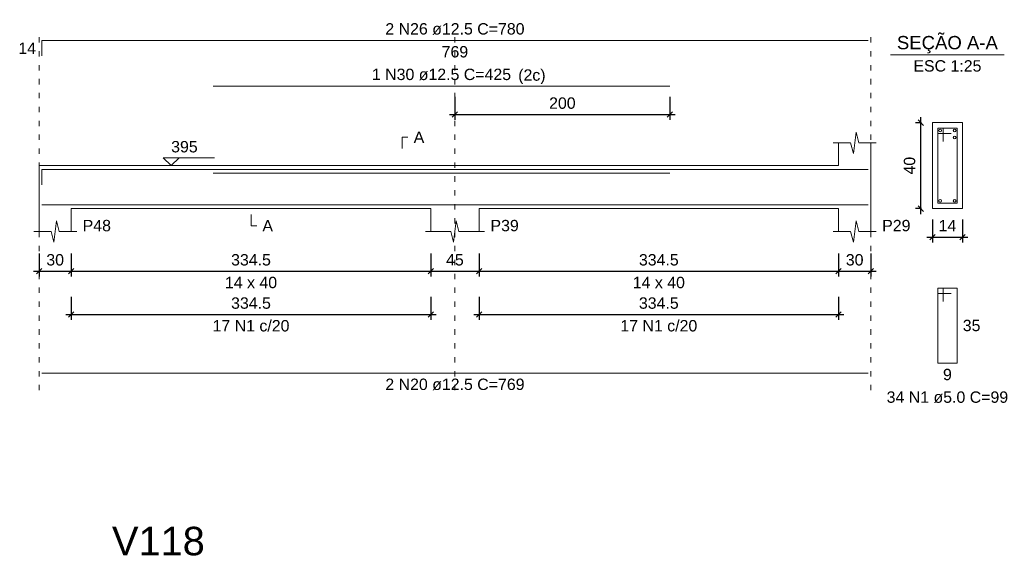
# Model space of a CAD drawing. Header units: millimetres. Extents: x 10906 to 25863, y 1966 to 4861.
# Tile 119 of 163: x 11599 to 11617, y 2965 to 2975. Entities that reach past the tile are written whole.
import ezdxf

# ---------------------------------------------------------------- set-up
doc = ezdxf.new("R2010")
doc.units = ezdxf.units.MM
doc.linetypes.add('DOT2', pattern=[3.175, 0, -3.175])
for name, color, linetype, lineweight in [('Descrição da armadura', 7, 'Continuous', 5), ('DT-Barras na forma', 40, 'Continuous', 5), ('DT-Barras no corte', 5, 'Continuous', 5), ('DT-Barras rebatidas', 40, 'Continuous', 5), ('DT-Cotas', 4, 'Continuous', 5), ('DT-Forma', 5, 'Continuous', 5), ('DT-Pontilhado', 7, 'DOT2', 5), ('DT-Textos', 7, 'Continuous', 5), ('DT-Título', 7, 'Continuous', 20), ('Textos armaduras', 7, 'Continuous', 5)]:
    doc.layers.add(name, color=color, linetype=linetype, lineweight=lineweight)
doc.styles.add('Arial', font='arial.ttf')
doc.styles.get("Standard").update_dxf_attribs({"font": 'arial.ttf'})
doc.dimstyles.new('UM_25.000000', dxfattribs={"dimtxt": 0.18, "dimasz": 0.1, "dimexe": 0.1, "dimexo": 0.2, "dimgap": 0, "dimtad": 1, "dimtih": 1, "dimtoh": 1, "dimdec": 1, "dimlfac": 25, "dimzin": 0, "dimdsep": 46, "dimtxsty": 'Standard', "dimcen": 0.09, "dimdle": 0.1, "dimclrd": 256, "dimclre": 256, "dimclrt": 7, "dimadec": 1, "dimazin": 2, "dimtfac": 1, "dimtdec": 1, "dimtofl": 0, "dimtmove": 0, "dimatfit": 3, "dimfxl": 1, "dimtolj": 1, "dimarcsym": 0})
doc.dimstyles.new('UM_50.000000', dxfattribs={"dimtxt": 0.18, "dimasz": 0.2, "dimexe": 0.2, "dimexo": 0.5, "dimgap": 0, "dimtad": 1, "dimtih": 1, "dimtoh": 1, "dimlfac": 50, "dimzin": 0, "dimdsep": 46, "dimtxsty": 'Standard', "dimcen": 0.09, "dimdle": 0.2, "dimclrd": 256, "dimclre": 256, "dimclrt": 7, "dimazin": 0, "dimtfac": 1, "dimtofl": 0, "dimtmove": 0, "dimatfit": 3, "dimfxl": 1, "dimtolj": 1, "dimtzin": 0, "dimarcsym": 0})

# ---------------------------------------------------------------- blocks, each defined once
blk = doc.blocks.new('_Oblique')
at = {"color": 0, "linetype": 'ByBlock', "lineweight": -2}
blk.add_line((-0.5, -0.5), (0.5, 0.5), dxfattribs=at)
blk = doc.blocks.new('*D619')
at = {"layer": 'Defpoints', "color": 0, "transparency": 16777216}
for p in [(11599.515, 2970.85), (11600.115, 2970.85), (11600.115, 2970.32)]:
    blk.add_point(p, dxfattribs=at)
at = {"layer": 'DT-Cotas', "lineweight": -2, "transparency": 16777216}
for p, q in [((11599.515, 2970.65), (11599.515, 2970.22)), ((11600.115, 2970.65), (11600.115, 2970.22)), ((11599.415, 2970.32), (11600.215, 2970.32))]:
    blk.add_line(p, q, dxfattribs=at)
at = {"layer": 'DT-Cotas', "lineweight": -2, "transparency": 16777216, "xscale": 0.1, "yscale": 0.1, "zscale": 0.1, "rotation": 180}
blk.add_blockref('_Oblique', (11599.515, 2970.32), dxfattribs=at)
at = {"layer": 'DT-Cotas', "lineweight": -2, "transparency": 16777216, "xscale": 0.1, "yscale": 0.1, "zscale": 0.1}
blk.add_blockref('_Oblique', (11600.115, 2970.32), dxfattribs=at)
at = {"layer": 'DT-Cotas', "color": 7, "transparency": 16777216, "insert": (11599.815, 2970.532), "char_height": 0.2118, "attachment_point": 5, "rotation": 0.0057, "style": 'Arial'}
blk.add_mtext('\\A1;30', dxfattribs=at)
blk = doc.blocks.new('*D620')
at = {"layer": 'Defpoints', "color": 0, "transparency": 16777216}
for p in [(11600.115, 2970.85), (11606.805, 2970.85), (11606.805, 2970.32)]:
    blk.add_point(p, dxfattribs=at)
at = {"layer": 'DT-Cotas', "lineweight": -2, "transparency": 16777216}
for p, q in [((11600.115, 2970.65), (11600.115, 2970.22)), ((11606.805, 2970.65), (11606.805, 2970.22)), ((11600.015, 2970.32), (11606.905, 2970.32))]:
    blk.add_line(p, q, dxfattribs=at)
at = {"layer": 'DT-Cotas', "lineweight": -2, "transparency": 16777216, "xscale": 0.1, "yscale": 0.1, "zscale": 0.1, "rotation": 180}
blk.add_blockref('_Oblique', (11600.115, 2970.32), dxfattribs=at)
at = {"layer": 'DT-Cotas', "lineweight": -2, "transparency": 16777216, "xscale": 0.1, "yscale": 0.1, "zscale": 0.1}
blk.add_blockref('_Oblique', (11606.805, 2970.32), dxfattribs=at)
at = {"layer": 'DT-Cotas', "color": 7, "transparency": 16777216, "insert": (11603.46, 2970.532), "char_height": 0.2118, "attachment_point": 5, "rotation": 0.0057, "style": 'Arial'}
blk.add_mtext('\\A1;334.5', dxfattribs=at)
blk = doc.blocks.new('*D621')
at = {"layer": 'Defpoints', "color": 0, "transparency": 16777216}
for p in [(11606.805, 2970.85), (11607.705, 2970.85), (11607.705, 2970.32)]:
    blk.add_point(p, dxfattribs=at)
at = {"layer": 'DT-Cotas', "lineweight": -2, "transparency": 16777216}
for p, q in [((11606.805, 2970.65), (11606.805, 2970.22)), ((11607.705, 2970.65), (11607.705, 2970.22)), ((11606.705, 2970.32), (11607.805, 2970.32))]:
    blk.add_line(p, q, dxfattribs=at)
at = {"layer": 'DT-Cotas', "lineweight": -2, "transparency": 16777216, "xscale": 0.1, "yscale": 0.1, "zscale": 0.1, "rotation": 180}
blk.add_blockref('_Oblique', (11606.805, 2970.32), dxfattribs=at)
at = {"layer": 'DT-Cotas', "lineweight": -2, "transparency": 16777216, "xscale": 0.1, "yscale": 0.1, "zscale": 0.1}
blk.add_blockref('_Oblique', (11607.705, 2970.32), dxfattribs=at)
at = {"layer": 'DT-Cotas', "color": 7, "transparency": 16777216, "insert": (11607.255, 2970.532), "char_height": 0.2118, "attachment_point": 5, "rotation": 0.0057, "style": 'Arial'}
blk.add_mtext('\\A1;45', dxfattribs=at)
blk = doc.blocks.new('*D622')
at = {"layer": 'Defpoints', "color": 0, "transparency": 16777216}
for p in [(11607.705, 2970.85), (11614.395, 2970.85), (11614.395, 2970.32)]:
    blk.add_point(p, dxfattribs=at)
at = {"layer": 'DT-Cotas', "lineweight": -2, "transparency": 16777216}
for p, q in [((11607.705, 2970.65), (11607.705, 2970.22)), ((11614.395, 2970.65), (11614.395, 2970.22)), ((11607.605, 2970.32), (11614.495, 2970.32))]:
    blk.add_line(p, q, dxfattribs=at)
at = {"layer": 'DT-Cotas', "lineweight": -2, "transparency": 16777216, "xscale": 0.1, "yscale": 0.1, "zscale": 0.1, "rotation": 180}
blk.add_blockref('_Oblique', (11607.705, 2970.32), dxfattribs=at)
at = {"layer": 'DT-Cotas', "lineweight": -2, "transparency": 16777216, "xscale": 0.1, "yscale": 0.1, "zscale": 0.1}
blk.add_blockref('_Oblique', (11614.395, 2970.32), dxfattribs=at)
at = {"layer": 'DT-Cotas', "color": 7, "transparency": 16777216, "insert": (11611.05, 2970.532), "char_height": 0.2118, "attachment_point": 5, "rotation": 0.0057, "style": 'Arial'}
blk.add_mtext('\\A1;334.5', dxfattribs=at)
blk = doc.blocks.new('*D623')
at = {"layer": 'Defpoints', "color": 0, "transparency": 16777216}
for p in [(11614.395, 2970.85), (11614.995, 2970.85), (11614.995, 2970.32)]:
    blk.add_point(p, dxfattribs=at)
at = {"layer": 'DT-Cotas', "lineweight": -2, "transparency": 16777216}
for p, q in [((11614.395, 2970.65), (11614.395, 2970.22)), ((11614.995, 2970.65), (11614.995, 2970.22)), ((11614.295, 2970.32), (11615.095, 2970.32))]:
    blk.add_line(p, q, dxfattribs=at)
at = {"layer": 'DT-Cotas', "lineweight": -2, "transparency": 16777216, "xscale": 0.1, "yscale": 0.1, "zscale": 0.1, "rotation": 180}
blk.add_blockref('_Oblique', (11614.395, 2970.32), dxfattribs=at)
at = {"layer": 'DT-Cotas', "lineweight": -2, "transparency": 16777216, "xscale": 0.1, "yscale": 0.1, "zscale": 0.1}
blk.add_blockref('_Oblique', (11614.995, 2970.32), dxfattribs=at)
at = {"layer": 'DT-Cotas', "color": 7, "transparency": 16777216, "insert": (11614.695, 2970.532), "char_height": 0.2118, "attachment_point": 5, "rotation": 0.0057, "style": 'Arial'}
blk.add_mtext('\\A1;30', dxfattribs=at)
blk = doc.blocks.new('*D624')
at = {"layer": 'Defpoints', "color": 0, "transparency": 16777216}
for p in [(11600.115, 2970.045), (11606.805, 2970.045), (11606.805, 2969.516)]:
    blk.add_point(p, dxfattribs=at)
at = {"layer": 'DT-Cotas', "lineweight": -2, "transparency": 16777216}
for p, q in [((11600.115, 2969.845), (11600.115, 2969.416)), ((11606.805, 2969.845), (11606.805, 2969.416)), ((11600.015, 2969.516), (11606.905, 2969.516))]:
    blk.add_line(p, q, dxfattribs=at)
at = {"layer": 'DT-Cotas', "lineweight": -2, "transparency": 16777216, "xscale": 0.1, "yscale": 0.1, "zscale": 0.1, "rotation": 180}
blk.add_blockref('_Oblique', (11600.115, 2969.516), dxfattribs=at)
at = {"layer": 'DT-Cotas', "lineweight": -2, "transparency": 16777216, "xscale": 0.1, "yscale": 0.1, "zscale": 0.1}
blk.add_blockref('_Oblique', (11606.805, 2969.516), dxfattribs=at)
at = {"layer": 'DT-Cotas', "color": 7, "transparency": 16777216, "insert": (11603.46, 2969.727), "char_height": 0.2118, "attachment_point": 5, "rotation": 0.0057, "style": 'Arial'}
blk.add_mtext('\\A1;334.5', dxfattribs=at)
blk = doc.blocks.new('*D625')
at = {"layer": 'Defpoints', "color": 0, "transparency": 16777216}
for p in [(11607.705, 2970.045), (11614.395, 2970.045), (11614.395, 2969.516)]:
    blk.add_point(p, dxfattribs=at)
at = {"layer": 'DT-Cotas', "lineweight": -2, "transparency": 16777216}
for p, q in [((11607.705, 2969.845), (11607.705, 2969.416)), ((11614.395, 2969.845), (11614.395, 2969.416)), ((11607.605, 2969.516), (11614.495, 2969.516))]:
    blk.add_line(p, q, dxfattribs=at)
at = {"layer": 'DT-Cotas', "lineweight": -2, "transparency": 16777216, "xscale": 0.1, "yscale": 0.1, "zscale": 0.1, "rotation": 180}
blk.add_blockref('_Oblique', (11607.705, 2969.516), dxfattribs=at)
at = {"layer": 'DT-Cotas', "lineweight": -2, "transparency": 16777216, "xscale": 0.1, "yscale": 0.1, "zscale": 0.1}
blk.add_blockref('_Oblique', (11614.395, 2969.516), dxfattribs=at)
at = {"layer": 'DT-Cotas', "color": 7, "transparency": 16777216, "insert": (11611.05, 2969.727), "char_height": 0.2118, "attachment_point": 5, "rotation": 0.0057, "style": 'Arial'}
blk.add_mtext('\\A1;334.5', dxfattribs=at)
blk = doc.blocks.new('*D626')
at = {"layer": 'Defpoints', "color": 0, "transparency": 16777216}
for p in [(11607.255, 2973.766), (11611.255, 2973.766), (11611.255, 2973.237)]:
    blk.add_point(p, dxfattribs=at)
at = {"layer": 'DT-Cotas', "lineweight": -2, "transparency": 16777216}
for p, q in [((11607.255, 2973.566), (11607.255, 2973.137)), ((11611.255, 2973.566), (11611.255, 2973.137)), ((11607.155, 2973.237), (11611.355, 2973.237))]:
    blk.add_line(p, q, dxfattribs=at)
at = {"layer": 'DT-Cotas', "lineweight": -2, "transparency": 16777216, "xscale": 0.1, "yscale": 0.1, "zscale": 0.1, "rotation": 180}
blk.add_blockref('_Oblique', (11607.255, 2973.237), dxfattribs=at)
at = {"layer": 'DT-Cotas', "lineweight": -2, "transparency": 16777216, "xscale": 0.1, "yscale": 0.1, "zscale": 0.1}
blk.add_blockref('_Oblique', (11611.255, 2973.237), dxfattribs=at)
at = {"layer": 'DT-Cotas', "color": 7, "transparency": 16777216, "insert": (11609.255, 2973.448), "char_height": 0.2118, "attachment_point": 5, "rotation": 0.0057, "style": 'Arial'}
blk.add_mtext('\\A1;200', dxfattribs=at)
blk = doc.blocks.new('*D677')
at = {"layer": 'Defpoints', "color": 0, "transparency": 16777216}
for p in [(11615.929, 2973.085), (11616.141, 2973.085), (11616.141, 2971.485)]:
    blk.add_point(p, dxfattribs=at)
at = {"layer": 'DT-Cotas', "lineweight": -2, "transparency": 16777216}
for p, q in [((11615.941, 2973.085), (11615.829, 2973.085)), ((11615.929, 2971.385), (11615.929, 2973.185)), ((11615.941, 2971.485), (11615.829, 2971.485))]:
    blk.add_line(p, q, dxfattribs=at)
at = {"layer": 'DT-Cotas', "lineweight": -2, "transparency": 16777216, "xscale": 0.1, "yscale": 0.1, "zscale": 0.1}
for p, rotation in [((11615.929, 2973.085), 90), ((11615.929, 2971.485), 270)]:
    blk.add_blockref('_Oblique', p, dxfattribs=dict(at, rotation=rotation))
at = {"layer": 'DT-Cotas', "color": 7, "transparency": 16777216, "insert": (11615.717, 2972.285), "char_height": 0.2118, "attachment_point": 5, "rotation": 90, "style": 'Arial'}
blk.add_mtext('\\A1;40', dxfattribs=at)
blk = doc.blocks.new('*D678')
at = {"layer": 'Defpoints', "color": 0, "transparency": 16777216}
for p in [(11616.141, 2971.485), (11616.701, 2971.485), (11616.701, 2970.956)]:
    blk.add_point(p, dxfattribs=at)
at = {"layer": 'DT-Cotas', "lineweight": -2, "transparency": 16777216}
for p, q in [((11616.141, 2971.285), (11616.141, 2970.856)), ((11616.701, 2971.285), (11616.701, 2970.856)), ((11616.041, 2970.956), (11616.801, 2970.956))]:
    blk.add_line(p, q, dxfattribs=at)
at = {"layer": 'DT-Cotas', "lineweight": -2, "transparency": 16777216, "xscale": 0.1, "yscale": 0.1, "zscale": 0.1, "rotation": 180}
blk.add_blockref('_Oblique', (11616.141, 2970.956), dxfattribs=at)
at = {"layer": 'DT-Cotas', "lineweight": -2, "transparency": 16777216, "xscale": 0.1, "yscale": 0.1, "zscale": 0.1}
blk.add_blockref('_Oblique', (11616.701, 2970.956), dxfattribs=at)
at = {"layer": 'DT-Cotas', "color": 7, "transparency": 16777216, "insert": (11616.421, 2971.168), "char_height": 0.2118, "attachment_point": 5, "rotation": 0.0057, "style": 'Arial'}
blk.add_mtext('\\A1;14', dxfattribs=at)

msp = doc.modelspace()

# ---------------------------------------------------------------- linework, layer by layer
at = {"layer": 'DT-Barras na forma'}
for p, q in [((11616.34109, 2972.98531), (11616.24109, 2972.98531)), ((11616.24109, 2972.98531), (11616.24109, 2971.58531)), ((11616.60109, 2972.98531), (11616.24109, 2972.98531)), ((11616.24109, 2972.98531), (11616.24109, 2972.88531)), ((11616.24109, 2972.88531), (11616.49109, 2972.88531)), ((11616.34109, 2972.73531), (11616.34109, 2972.98531)), ((11616.60109, 2971.58531), (11616.60109, 2972.98531)), ((11616.24109, 2971.58531), (11616.60109, 2971.58531))]:
    msp.add_line(p, q, dxfattribs=at)
for points in [[(11599.56546, 2971.9274), (11599.56546, 2972.21281), (11614.94546, 2972.21281)], [(11602.75546, 2972.14781), (11611.25546, 2972.14781)], [(11599.56546, 2971.55781), (11614.94546, 2971.55781)]]:
    msp.add_lwpolyline(points, dxfattribs=at)
at = {"layer": 'DT-Barras no corte'}
for centre in [(11616.28609, 2972.94031), (11616.55609, 2972.94031), (11616.55609, 2972.81031), (11616.28609, 2971.63031), (11616.55609, 2971.63031)]:
    msp.add_circle(centre, 0.025, dxfattribs=at)
at = {"layer": 'DT-Barras rebatidas'}
for p, q in [((11599.56546, 2974.3278), (11599.56546, 2974.61321)), ((11599.56546, 2974.61321), (11614.94546, 2974.61321)), ((11602.75546, 2973.76601), (11611.25546, 2973.76601)), ((11616.34109, 2970.00861), (11616.24109, 2970.00861)), ((11616.24109, 2970.00861), (11616.24109, 2968.60861)), ((11616.60109, 2970.00861), (11616.24109, 2970.00861)), ((11616.24109, 2970.00861), (11616.24109, 2969.90861)), ((11616.34109, 2969.75861), (11616.34109, 2970.00861)), ((11616.60109, 2968.60861), (11616.60109, 2970.00861)), ((11616.24109, 2969.90861), (11616.49109, 2969.90861)), ((11616.24109, 2968.60861), (11616.60109, 2968.60861)), ((11599.56546, 2968.42317), (11614.94546, 2968.42317))]:
    msp.add_line(p, q, dxfattribs=at)
at = {"layer": 'DT-Forma'}
for p, q in [((11616.70109, 2973.08531), (11616.14109, 2973.08531)), ((11616.14109, 2973.08531), (11616.14109, 2973.08531)), ((11616.14109, 2973.08531), (11616.14109, 2971.48531)), ((11616.70109, 2971.48531), (11616.70109, 2973.08531)), ((11616.70109, 2973.08531), (11616.70109, 2973.08531)), ((11614.67046, 2972.50891), (11614.72046, 2972.90891)), ((11614.72046, 2972.90891), (11614.77046, 2972.70891)), ((11614.29546, 2972.70891), (11614.62046, 2972.70891)), ((11614.39546, 2972.28531), (11614.39546, 2972.70891)), ((11614.62046, 2972.70891), (11614.67046, 2972.50891)), ((11614.77046, 2972.70891), (11615.09546, 2972.70891)), ((11614.99546, 2972.70891), (11614.99546, 2972.28531)), ((11599.51546, 2972.28531), (11600.11546, 2972.28531)), ((11600.11546, 2972.28531), (11606.80546, 2972.28531)), ((11606.80546, 2972.28531), (11607.70546, 2972.28531)), ((11607.70546, 2972.28531), (11614.39546, 2972.28531)), ((11599.51546, 2971.48531), (11599.51546, 2971.06171)), ((11600.11546, 2971.06171), (11600.11546, 2971.48531)), ((11600.11546, 2971.48531), (11606.80546, 2971.48531)), ((11606.80546, 2971.48531), (11606.80546, 2971.06171)), ((11607.70546, 2971.06171), (11607.70546, 2971.48531)), ((11607.70546, 2971.48531), (11614.39546, 2971.48531)), ((11614.39546, 2971.48531), (11614.39546, 2971.06171)), ((11614.99546, 2971.06171), (11614.99546, 2971.48531)), ((11616.14109, 2971.48531), (11616.70109, 2971.48531)), ((11616.14109, 2971.48531), (11616.14109, 2971.48531)), ((11616.70109, 2971.48531), (11616.70109, 2971.48531)), ((11599.79046, 2970.86171), (11599.84046, 2971.26171)), ((11599.84046, 2971.26171), (11599.89046, 2971.06171)), ((11607.23046, 2970.86171), (11607.28046, 2971.26171)), ((11607.28046, 2971.26171), (11607.33046, 2971.06171)), ((11614.67046, 2970.86171), (11614.72046, 2971.26171)), ((11614.72046, 2971.26171), (11614.77046, 2971.06171)), ((11599.41546, 2971.06171), (11599.74046, 2971.06171)), ((11599.74046, 2971.06171), (11599.79046, 2970.86171)), ((11599.89046, 2971.06171), (11600.21546, 2971.06171)), ((11606.70546, 2971.06171), (11607.18046, 2971.06171)), ((11607.18046, 2971.06171), (11607.23046, 2970.86171)), ((11607.33046, 2971.06171), (11607.80546, 2971.06171)), ((11614.29546, 2971.06171), (11614.62046, 2971.06171)), ((11614.62046, 2971.06171), (11614.67046, 2970.86171)), ((11614.77046, 2971.06171), (11615.09546, 2971.06171))]:
    msp.add_line(p, q, dxfattribs=at)
at = {"layer": 'DT-Forma', "linetype": 'Continuous'}
for p, q in [((11599.51546, 2971.48531), (11599.51546, 2972.28531)), ((11614.99546, 2972.28531), (11614.99546, 2971.48531))]:
    msp.add_line(p, q, dxfattribs=at)
at = {"layer": 'DT-Pontilhado', "ltscale": 0.05}
for p, q in [((11599.51546, 2968.10547), (11599.51546, 2974.82501)), ((11607.25546, 2968.10547), (11607.25546, 2974.82501)), ((11614.99546, 2968.10547), (11614.99546, 2974.82501))]:
    msp.add_line(p, q, dxfattribs=at)
at = {"layer": 'DT-Textos'}
msp.add_line((11615.36209, 2974.35021), (11617.48009, 2974.35021), dxfattribs=at)
for points in [[(11606.27596, 2972.60301), (11606.27596, 2972.81481), (11606.38186, 2972.81481)], [(11602.12246, 2972.43357), (11601.9742, 2972.28531), (11601.82594, 2972.43357), (11602.77904, 2972.43357)], [(11603.46046, 2971.37941), (11603.46046, 2971.16761), (11603.56636, 2971.16761)]]:
    msp.add_lwpolyline(points, dxfattribs=at)

# ---------------------------------------------------------------- texts
at = {"layer": 'Descrição da armadura', "linetype": 'Continuous', "char_height": 0.2118, "attachment_point": 8, "line_spacing_factor": 0.798, "style": 'Arial'}
for s, insert, width in [('2 N26 ø12.5 C=780', (11607.25546, 2974.71911), 5.1946527), ('1 N30 ø12.5 C=425', (11607.00546, 2973.87191), 5.1946527), ('17 N1 c/20', (11603.46046, 2969.19787), 2.8693417), ('17 N1 c/20', (11611.05046, 2969.19787), 2.8693417), ('2 N20 ø12.5 C=769', (11607.25546, 2968.10547), 5.1946527)]:
    msp.add_mtext(s, dxfattribs=dict(at, insert=insert, width=width))
at = {"layer": 'Descrição da armadura', "color": 7, "linetype": 'Continuous', "insert": (11616.42109, 2967.86731), "char_height": 0.2118, "width": 4.5347476, "attachment_point": 8, "line_spacing_factor": 0.798, "style": 'Arial'}
msp.add_mtext('34 N1 ø5.0 C=99', dxfattribs=at)
at = {"layer": 'DT-Textos', "line_spacing_factor": 0.798, "style": 'Arial'}
for s, insert, char_height, width, attachment_point in [('SEÇÃO A-A', (11616.42061, 2974.37468), 0.2471, 3.0199561, 8), ('ESC 1:25', (11616.42109, 2974.03251), 0.2118, 2.3736156, 8), ('(2c)', (11608.4331, 2973.80168), 0.2118, 0.9550242, 7), ('A', (11606.48776, 2972.70891), 0.2118, 0.369879, 7), ('395', (11601.9742, 2972.52888), 0.2118, 0.9252389, 7), ('P48', (11600.32726, 2971.06171), 0.2118, 0.9867049, 7), ('A', (11603.67226, 2971.06171), 0.2118, 0.369879, 7), ('P39', (11607.91726, 2971.06171), 0.2118, 0.9867049, 7), ('P29', (11615.20726, 2971.06171), 0.2118, 0.9867049, 7), ('14 x 40', (11603.46046, 2970.00271), 0.2118, 1.8190679, 8), ('14 x 40', (11611.05046, 2970.00271), 0.2118, 1.8190679, 8)]:
    msp.add_mtext(s, dxfattribs=dict(at, insert=insert, char_height=char_height, width=width, attachment_point=attachment_point))
at = {"layer": 'DT-Título', "insert": (11600.87275, 2965.02847), "char_height": 0.5295, "width": 3.8853537, "attachment_point": 7, "line_spacing_factor": 0.798, "style": 'Arial'}
msp.add_mtext('V118', dxfattribs=at)
at = {"layer": 'Textos armaduras', "linetype": 'Continuous', "char_height": 0.2118, "attachment_point": 7, "line_spacing_factor": 0.798, "style": 'Arial'}
for s, insert, width in [('14', (11599.12961, 2974.36461), 0.6599051), ('769', (11607.008, 2974.29551), 0.9898577)]:
    msp.add_mtext(s, dxfattribs=dict(at, insert=insert, width=width))
at = {"layer": 'Textos armaduras', "color": 7, "linetype": 'Continuous', "char_height": 0.2118, "attachment_point": 7, "line_spacing_factor": 0.798, "style": 'Arial'}
for s, insert, width in [('35', (11616.70699, 2969.20271), 0.6599051), ('9', (11616.33861, 2968.29091), 0.3299526)]:
    msp.add_mtext(s, dxfattribs=dict(at, insert=insert, width=width))

# ---------------------------------------------------------------- dimensions: what is measured, and where the dimension line sits
at = {"layer": 'DT-Cotas'}
for base, p1, p2, dimstyle, override, picture, middle in [((11611.25546, 2973.23651), (11607.25546, 2973.76601), (11611.25546, 2973.76601), 'UM_50.000000', {"dimtxt": 0.2118, "dimasz": 0.1, "dimexe": 0.1, "dimexo": 0.2, "dimtad": 1, "dimtih": 0, "dimtoh": 0, "dimdec": 1, "dimlfac": 50, "dimzin": 8, "dimtxsty": 'Arial', "dimblk": 'Oblique', "dimblk1": 'Oblique', "dimblk2": 'Oblique', "dimsah": 1, "dimdle": 0.1, "dimse1": 0, "dimse2": 0, "dimclrt": 7, "dimadec": 1, "dimazin": 3, "dimtmove": 2, "dimldrblk": 'Oblique'}, '*D626', (11609.25546, 2973.44831)), ((11616.70109, 2970.95581), (11616.14109, 2971.48531), (11616.70109, 2971.48531), 'UM_25.000000', {"dimtxt": 0.2118, "dimasz": 0.1, "dimexe": 0.1, "dimexo": 0.2, "dimtad": 1, "dimtih": 0, "dimtoh": 0, "dimdec": 1, "dimlfac": 25, "dimzin": 8, "dimtxsty": 'Arial', "dimblk": 'Oblique', "dimblk1": 'Oblique', "dimblk2": 'Oblique', "dimsah": 1, "dimdle": 0.1, "dimse1": 0, "dimse2": 0, "dimclrt": 7, "dimadec": 1, "dimazin": 3, "dimtmove": 2, "dimldrblk": 'Oblique'}, '*D678', (11616.42109, 2971.16761)), ((11600.11546, 2970.32041), (11599.51546, 2970.84991), (11600.11546, 2970.84991), 'UM_50.000000', {"dimtxt": 0.2118, "dimasz": 0.1, "dimexe": 0.1, "dimexo": 0.2, "dimtad": 1, "dimtih": 0, "dimtoh": 0, "dimdec": 1, "dimlfac": 50, "dimzin": 8, "dimtxsty": 'Arial', "dimblk": 'Oblique', "dimblk1": 'Oblique', "dimblk2": 'Oblique', "dimsah": 1, "dimdle": 0.1, "dimse1": 0, "dimse2": 0, "dimclrt": 7, "dimadec": 1, "dimazin": 3, "dimtmove": 2, "dimldrblk": 'Oblique'}, '*D619', (11599.81546, 2970.53221)), ((11606.80546, 2970.32041), (11600.11546, 2970.84991), (11606.80546, 2970.84991), 'UM_50.000000', {"dimtxt": 0.2118, "dimasz": 0.1, "dimexe": 0.1, "dimexo": 0.2, "dimtad": 1, "dimtih": 0, "dimtoh": 0, "dimdec": 1, "dimlfac": 50, "dimzin": 8, "dimtxsty": 'Arial', "dimblk": 'Oblique', "dimblk1": 'Oblique', "dimblk2": 'Oblique', "dimsah": 1, "dimdle": 0.1, "dimse1": 0, "dimse2": 0, "dimclrt": 7, "dimadec": 1, "dimazin": 3, "dimtmove": 2, "dimldrblk": 'Oblique'}, '*D620', (11603.46046, 2970.53221)), ((11607.70546, 2970.32041), (11606.80546, 2970.84991), (11607.70546, 2970.84991), 'UM_50.000000', {"dimtxt": 0.2118, "dimasz": 0.1, "dimexe": 0.1, "dimexo": 0.2, "dimtad": 1, "dimtih": 0, "dimtoh": 0, "dimdec": 1, "dimlfac": 50, "dimzin": 8, "dimtxsty": 'Arial', "dimblk": 'Oblique', "dimblk1": 'Oblique', "dimblk2": 'Oblique', "dimsah": 1, "dimdle": 0.1, "dimse1": 0, "dimse2": 0, "dimclrt": 7, "dimadec": 1, "dimazin": 3, "dimtmove": 2, "dimldrblk": 'Oblique'}, '*D621', (11607.25546, 2970.53221)), ((11614.39546, 2970.32041), (11607.70546, 2970.84991), (11614.39546, 2970.84991), 'UM_50.000000', {"dimtxt": 0.2118, "dimasz": 0.1, "dimexe": 0.1, "dimexo": 0.2, "dimtad": 1, "dimtih": 0, "dimtoh": 0, "dimdec": 1, "dimlfac": 50, "dimzin": 8, "dimtxsty": 'Arial', "dimblk": 'Oblique', "dimblk1": 'Oblique', "dimblk2": 'Oblique', "dimsah": 1, "dimdle": 0.1, "dimse1": 0, "dimse2": 0, "dimclrt": 7, "dimadec": 1, "dimazin": 3, "dimtmove": 2, "dimldrblk": 'Oblique'}, '*D622', (11611.05046, 2970.53221)), ((11614.99546, 2970.32041), (11614.39546, 2970.84991), (11614.99546, 2970.84991), 'UM_50.000000', {"dimtxt": 0.2118, "dimasz": 0.1, "dimexe": 0.1, "dimexo": 0.2, "dimtad": 1, "dimtih": 0, "dimtoh": 0, "dimdec": 1, "dimlfac": 50, "dimzin": 8, "dimtxsty": 'Arial', "dimblk": 'Oblique', "dimblk1": 'Oblique', "dimblk2": 'Oblique', "dimsah": 1, "dimdle": 0.1, "dimse1": 0, "dimse2": 0, "dimclrt": 7, "dimadec": 1, "dimazin": 3, "dimtmove": 2, "dimldrblk": 'Oblique'}, '*D623', (11614.69546, 2970.53221)), ((11606.80546, 2969.51557), (11600.11546, 2970.04507), (11606.80546, 2970.04507), 'UM_50.000000', {"dimtxt": 0.2118, "dimasz": 0.1, "dimexe": 0.1, "dimexo": 0.2, "dimtad": 1, "dimtih": 0, "dimtoh": 0, "dimdec": 1, "dimlfac": 50, "dimzin": 8, "dimtxsty": 'Arial', "dimblk": 'Oblique', "dimblk1": 'Oblique', "dimblk2": 'Oblique', "dimsah": 1, "dimdle": 0.1, "dimse1": 0, "dimse2": 0, "dimclrt": 7, "dimadec": 1, "dimazin": 3, "dimtmove": 2, "dimldrblk": 'Oblique'}, '*D624', (11603.46046, 2969.72737)), ((11614.39546, 2969.51557), (11607.70546, 2970.04507), (11614.39546, 2970.04507), 'UM_50.000000', {"dimtxt": 0.2118, "dimasz": 0.1, "dimexe": 0.1, "dimexo": 0.2, "dimtad": 1, "dimtih": 0, "dimtoh": 0, "dimdec": 1, "dimlfac": 50, "dimzin": 8, "dimtxsty": 'Arial', "dimblk": 'Oblique', "dimblk1": 'Oblique', "dimblk2": 'Oblique', "dimsah": 1, "dimdle": 0.1, "dimse1": 0, "dimse2": 0, "dimclrt": 7, "dimadec": 1, "dimazin": 3, "dimtmove": 2, "dimldrblk": 'Oblique'}, '*D625', (11611.05046, 2969.72737))]:
    dim = msp.add_linear_dim(base=base, p1=p1, p2=p2, dimstyle=dimstyle, override=override, dxfattribs=at)
    dim.commit()
    dim.dimension.update_dxf_attribs({"geometry": picture, "text_midpoint": middle, "dimtype": 160, "text_rotation": 0.00573})
dim = msp.add_linear_dim(base=(11615.92929, 2973.08531), p1=(11616.14109, 2971.48531), p2=(11616.14109, 2973.08531), angle=90, dimstyle='UM_25.000000', override={"dimtxt": 0.2118, "dimasz": 0.1, "dimexe": 0.1, "dimexo": 0.2, "dimtad": 1, "dimtih": 0, "dimtoh": 0, "dimdec": 1, "dimlfac": 25, "dimzin": 8, "dimtxsty": 'Arial', "dimblk": 'Oblique', "dimblk1": 'Oblique', "dimblk2": 'Oblique', "dimsah": 1, "dimdle": 0.1, "dimse1": 0, "dimse2": 0, "dimclrt": 7, "dimadec": 1, "dimazin": 3, "dimtmove": 2, "dimldrblk": 'Oblique'}, dxfattribs=at)
dim.commit()
dim.dimension.update_dxf_attribs({"geometry": '*D677', "text_midpoint": (11615.71749, 2972.28531), "dimtype": 160, "text_rotation": 90})

doc.saveas('drawing.dxf')
